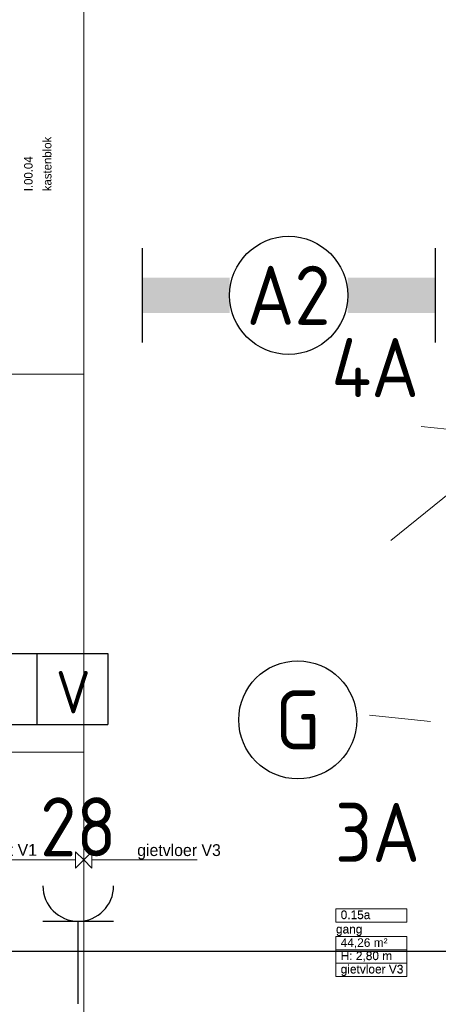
# Model space of a CAD drawing. Header units: millimetres. Extents: x -39149 to 267781, y -2340 to 58540.
# Tile 204 of 244: x 33940 to 35714, y 36789 to 40957. Entities that reach past the tile are written whole.
import ezdxf
from ezdxf.enums import TextEntityAlignment as Align

# ---------------------------------------------------------------- set-up
doc = ezdxf.new("R2010")
doc.units = ezdxf.units.MM
doc.header["$LTSCALE"] = 100
doc.header["$MEASUREMENT"] = 0
doc.linetypes.add('B0701', pattern=[46.823999, 31.199999, -15.624])
for name, color, linetype in [('82 Interieur', 7, 'Continuous'), ('EL6122--_L', 4, 'Continuous'), ('EL6131--_KG', 3, 'Continuous'), ('EL6222--_KRACHT_230', 3, 'Continuous'), ('EL6311--_LICHT_BINNEN', 3, 'Continuous'), ('EM6131--bestaand', 7, 'Continuous'), ('handhaven - AL$1A---_ALGEMEEN', 8, 'Continuous'), ('T Maatvoering 1_ 50', 7, 'Continuous'), ('Z Ruimteoppervlak', 7, 'Continuous'), ('Z Ruimteoppervlak Zone label', 7, 'Continuous'), ('Z Ruimteoppervlak Zone tekst', 7, 'Continuous')]:
    doc.layers.add(name, color=color, linetype=linetype)
doc.styles.add('BURO-018', font='isocp.shx', dxfattribs={"height": 180})
doc.styles.add('BURO-025', font='isocp.shx', dxfattribs={"height": 250})
doc.styles.add('GENERATED_STYLE_1', font='arial.ttf')
doc.styles.add('GENERATED_STYLE_2', font='swiss.ttf')
doc.styles.add('GENERATED_STYLE_3', font='swiss.ttf', dxfattribs={"width": 0.96})
doc.styles.get("Standard").update_dxf_attribs({"font": 'txt', "bigfont": 'BIGFONT.SHX'})

# ---------------------------------------------------------------- blocks, each defined once
blk = doc.blocks.new('gang_0.15a_29_7', base_point=(35430.6, 37052.5))
at = {"layer": 'Z Ruimteoppervlak Zone label', "color": 8, "linetype": 'Continuous', "lineweight": 0}
for p, q in [((35280.2, 37193.9), (35581, 37193.9)), ((35280.2, 37137.3), (35280.2, 37193.9)), ((35581, 37193.9), (35581, 37137.3)), ((35581, 37137.3), (35280.2, 37137.3)), ((35280.2, 37077), (35581, 37077)), ((35280.2, 37020.4), (35280.2, 37077)), ((35581, 37077), (35581, 37020.4)), ((35581, 37020.4), (35280.2, 37020.4)), ((35280.2, 37020.4), (35581, 37020.4)), ((35280.2, 36963.8), (35280.2, 37020.4)), ((35581, 37020.4), (35581, 36963.8)), ((35581, 36963.8), (35280.2, 36963.8)), ((35280.2, 36963.8), (35581, 36963.8)), ((35280.2, 36907.2), (35280.2, 36963.8)), ((35581, 36963.8), (35581, 36907.2)), ((35581, 36907.2), (35280.2, 36907.2))]:
    blk.add_line(p, q, dxfattribs=at)
at = {"linetype": 'Continuous', "lineweight": 0, "flags": 1}
for tag in ['ROOM_AREA', 'ROOM_PERIM', 'ROOM_WALLS_SURF', 'ROOM_DOORS_SURF', 'ROOM_WINDS_SURF', 'ROOM_BASELEV', 'ROOM_NET_AREA', 'ROOM_REDUCED_AREA', 'ROOM_CALC_AREA', 'ROOM_VOLUME']:
    blk.add_attdef(tag, text='', height=2000, dxfattribs=at).set_placement((35430.6, 36481), align=Align.BOTTOM_LEFT)
at = {"layer": 'Z Ruimteoppervlak Zone tekst', "color": 2, "lineweight": 0, "insert": (35300.2, 37068.7), "char_height": 36, "attachment_point": 1, "style": 'GENERATED_STYLE_1'}
blk.add_mtext('{44,26 m²}', dxfattribs=at)
at = {"layer": 'Z Ruimteoppervlak Zone tekst', "color": 2, "lineweight": 0}
for tag, style, p in [('ROOM_NUMBER', 'GENERATED_STYLE_1', (35300.2, 37139)), ('ROOM_NAME', 'GENERATED_STYLE_2', (35280.2, 37078.3)), ('ROOM_HEIGHT', 'GENERATED_STYLE_1', (35300.2, 36965.5)), ('BASEC', 'GENERATED_STYLE_1', (35300.2, 36908.9))]:
    blk.add_attdef(tag, text='', height=36, dxfattribs=dict(at, style=style)).set_placement(p, align=Align.BOTTOM_LEFT)
blk = doc.blocks.new('Slab_153_7', base_point=(33826.5, 39456.9))
at = {"layer": '82 Interieur', "color": 8, "linetype": 'Continuous', "lineweight": 0}
blk.add_lwpolyline([(33826.5, 39456.9), (33826.5, 41056.9), (34211.5, 41056.9), (34211.5, 39456.9)], close=True, dxfattribs=at)
blk = doc.blocks.new('Slab_155_7', base_point=(33826.5, 37856.9))
at = {"layer": '82 Interieur', "color": 8, "linetype": 'Continuous', "lineweight": 0}
blk.add_lwpolyline([(33826.5, 37856.9), (33826.5, 39456.9), (34211.5, 39456.9), (34211.5, 37856.9)], close=True, dxfattribs=at)
blk = doc.blocks.new('Line_1_7', base_point=(34692, 37400.3))
at = {"layer": '82 Interieur', "color": 8, "linetype": 'Continuous', "lineweight": 0}
for p, q in [((34211.5, 37400.3), (34246.5, 37435.3)), ((34246.5, 37435.3), (34246.5, 37365.3)), ((34211.5, 37400.3), (34246.5, 37365.3)), ((34692, 37400.3), (34246.5, 37400.3))]:
    blk.add_line(p, q, dxfattribs=at)
blk = doc.blocks.new('Line_2_7', base_point=(33810.1, 37400.3))
at = {"layer": '82 Interieur', "color": 8, "linetype": 'Continuous', "lineweight": 0}
for p, q in [((34211.5, 37400.3), (34176.5, 37435.3)), ((34176.5, 37365.3), (34176.5, 37435.3)), ((33810.1, 37400.3), (34176.5, 37400.3)), ((34211.5, 37400.3), (34176.5, 37365.3))]:
    blk.add_line(p, q, dxfattribs=at)
blk = doc.blocks.new('gang_0.15a_29_8', base_point=(35430.6, 37052.5))
at = {"layer": 'Z Ruimteoppervlak Zone label', "color": 8, "linetype": 'Continuous', "lineweight": 0}
for p, q in [((35280.2, 37193.9), (35581, 37193.9)), ((35280.2, 37137.3), (35280.2, 37193.9)), ((35581, 37193.9), (35581, 37137.3)), ((35581, 37137.3), (35280.2, 37137.3)), ((35280.2, 37077), (35581, 37077)), ((35280.2, 37020.4), (35280.2, 37077)), ((35581, 37077), (35581, 37020.4)), ((35581, 37020.4), (35280.2, 37020.4)), ((35280.2, 37020.4), (35581, 37020.4)), ((35280.2, 36963.8), (35280.2, 37020.4)), ((35581, 37020.4), (35581, 36963.8)), ((35581, 36963.8), (35280.2, 36963.8)), ((35280.2, 36963.8), (35581, 36963.8)), ((35280.2, 36907.2), (35280.2, 36963.8)), ((35581, 36963.8), (35581, 36907.2)), ((35581, 36907.2), (35280.2, 36907.2))]:
    blk.add_line(p, q, dxfattribs=at)
blk = doc.blocks.new('Line_1_8', base_point=(34692, 37400.3))
at = {"layer": '82 Interieur', "color": 8, "linetype": 'Continuous', "lineweight": 0}
for p, q in [((34211.5, 37400.3), (34246.5, 37435.3)), ((34246.5, 37435.3), (34246.5, 37365.3)), ((34211.5, 37400.3), (34246.5, 37365.3)), ((34692, 37400.3), (34246.5, 37400.3))]:
    blk.add_line(p, q, dxfattribs=at)
blk = doc.blocks.new('Line_2_8', base_point=(33810.1, 37400.3))
at = {"layer": '82 Interieur', "color": 8, "linetype": 'Continuous', "lineweight": 0}
for p, q in [((34211.5, 37400.3), (34176.5, 37435.3)), ((34176.5, 37365.3), (34176.5, 37435.3)), ((33810.1, 37400.3), (34176.5, 37400.3)), ((34211.5, 37400.3), (34176.5, 37365.3))]:
    blk.add_line(p, q, dxfattribs=at)
blk = doc.blocks.new('*U1868')
at = {"layer": 'handhaven - AL$1A---_ALGEMEEN', "color": 0, "linetype": 'Continuous'}
for p, q in [((-6.2, 2), (-6.2, -2)), ((6.2, 2), (6.2, -2))]:
    blk.add_line(p, q, dxfattribs=at)
blk.add_circle((0, 0), 2.5, dxfattribs=at)
for points in [[(-2.5, 0.75), (-6.2, 0.75), (-2.5, -0.75), (-6.2, -0.75)], [(2.5, 0.75), (6.2, 0.75), (2.5, -0.75), (6.2, -0.75)]]:
    blk.add_solid(points, dxfattribs=at)
at = {"layer": 'handhaven - AL$1A---_ALGEMEEN', "color": 0, "linetype": 'Continuous', "style": 'BURO-018'}
for tag, p in [('CIRCUIT', (0, 5)), ('PANEL', (0, 5)), ('SUBCIRCUIT', (4.5, 5)), ('LIGHTFIXTURECODE', (0, 0)), ('SWITCHCODE', (4.5, -3))]:
    blk.add_attdef(tag, text='', height=1.8, dxfattribs=at).set_placement(p, align=Align.MIDDLE)
blk = doc.blocks.new('16002EB')
at = {"layer": 'EM6131--bestaand'}
for p, q in [((0, 0), (0, -300)), ((0, 0), (1200, 0)), ((600, 0), (600, -300)), ((900, 0), (900, -300)), ((1200, 0), (1200, -300)), ((0, -300), (1200, -300))]:
    blk.add_line(p, q, dxfattribs=at)
at = {"color": 0, "linetype": 'Continuous', "style": 'BURO-018'}
for tag, p in [('E_TEXT1', (250, -163)), ('E_TEXT9', (750, -163)), ('E_TEXT10', (1250, -163))]:
    blk.add_attdef(tag, text='', height=180, dxfattribs=at).set_placement(p, align=Align.MIDDLE)
blk = doc.blocks.new('111304')
at = {"color": 0, "linetype": 'Continuous'}
for p, q in [((-1.5, 4.5), (1.5, 4.5)), ((0, 1), (0, 4.5))]:
    blk.add_line(p, q, dxfattribs=at)
blk.add_arc((0, 6), 1.5, 180, 0, dxfattribs=at)
at = {"color": 0, "linetype": 'Continuous', "style": 'BURO-018'}
for tag, p in [('PANEL', (0, 11.5)), ('CIRCUIT', (0, 8.5)), ('SUBCIRCUIT', (4.5, 8.5))]:
    blk.add_attdef(tag, text='', height=1.8, dxfattribs=at).set_placement(p, align=Align.MIDDLE)
at = {"color": 0, "linetype": 'Continuous', "style": 'BURO-018', "flags": 1}
for tag, p in [('POWERCODE', (13, 8.5)), ('ARTICLECODE', (0, 0))]:
    blk.add_attdef(tag, text='', height=1.8, dxfattribs=at).set_placement(p, align=Align.MIDDLE)
blk = doc.blocks.new('1115B3A')
at = {"layer": 'handhaven - AL$1A---_ALGEMEEN', "color": 0, "linetype": 'Continuous'}
blk.add_circle((0, 0), 2.5, dxfattribs=at)
at = {"layer": 'handhaven - AL$1A---_ALGEMEEN', "color": 0, "linetype": 'Continuous', "style": 'BURO-018'}
for tag, p in [('CIRCUIT', (0, 5)), ('PANEL', (0, 5)), ('SUBCIRCUIT', (4.5, 5)), ('LIGHTFIXTURECODE', (0, 0)), ('SWITCHCODE', (4.5, -1))]:
    blk.add_attdef(tag, text='', height=1.8, dxfattribs=at).set_placement(p, align=Align.MIDDLE)
blk = doc.blocks.new('P6122003')
at = {"linetype": 'Continuous'}
for points in [[(7.5, 12.99, 0, 1.5, 0), (5.25, 9.093, 1.5, 1.5, 0)], [(-7.5, -12.99, 0, 1.5, 0), (-5.25, -9.093, 1.5, 1.5, 0)]]:
    blk.add_lwpolyline(points, format="xyseb", dxfattribs=at)
at = {"linetype": 'Continuous', "const_width": 0.15}
for points in [[(0, 0), (6.794, 11.768)], [(-6.794, -11.768), (0, 0)]]:
    blk.add_lwpolyline(points, dxfattribs=at)
at = {"const_width": 0.75}
blk.add_lwpolyline([(-0.375, 0, 1), (0.375, 0, 1)], format="xyb", close=True, dxfattribs=at)

msp = doc.modelspace()

# ---------------------------------------------------------------- linework, layer by layer
at = {"layer": '82 Interieur', "color": 8, "linetype": 'Continuous', "lineweight": 0}
msp.add_line((34211.5, 42825), (34211.5, 36375), dxfattribs=at)
at = {"layer": 'EL6131--_KG'}
msp.add_line((39861.7, 37012.3), (32661.7, 37012.3), dxfattribs=at)
at = {"layer": 'T Maatvoering 1_ 50', "color": 8, "linetype": 'B0701', "lineweight": 0}
for p, q in [((36994.9, 39952.6), (35512.7, 38752.1)), ((36994.9, 39092.8), (35640.8, 39235)), ((35680.4, 37986), (35422.2, 38013.1))]:
    msp.add_line(p, q, dxfattribs=at)

# ---------------------------------------------------------------- block references
at = {"layer": '82 Interieur', "color": 30, "linetype": 'Continuous', "lineweight": 0}
for name, p in [('Slab_153_7', (33826.5, 39456.9)), ('Slab_155_7', (33826.5, 37856.9))]:
    msp.add_blockref(name, p, dxfattribs=at)
at = {"layer": '82 Interieur', "color": 251, "linetype": 'Continuous', "lineweight": 0}
for name, p in [('Line_2_7', (33810.1, 37400.3)), ('Line_2_8', (33810.1, 37400.3)), ('Line_1_7', (34692, 37400.3)), ('Line_1_8', (34692, 37400.3))]:
    msp.add_blockref(name, p, dxfattribs=at)
at = {"layer": 'EL6122--_L', "xscale": 100, "yscale": 100, "zscale": 100}
msp.add_blockref('P6122003', (35986.5, 36300.3), dxfattribs=at)
at = {"layer": 'EL6222--_KRACHT_230', "linetype": 'Continuous'}
ref = msp.add_blockref('111304', (34188.5, 36690.9), dxfattribs=dict(at, xscale=100, yscale=100, zscale=100))
ref.add_attrib('CIRCUIT', '28', dxfattribs={"layer": '0', "linetype": 'ByBlock', "height": 250, "style": 'BURO-025'}).set_placement((34188.5, 37540.9), align=Align.MIDDLE)
ref = msp.add_blockref('111304', (36312.2, 36272.2), dxfattribs=dict(at, xscale=100, yscale=100, zscale=100))
ref.add_attrib('ARTICLECODE', 'serv', dxfattribs={"layer": '0', "color": 3, "linetype": 'ByBlock', "height": 180, "style": 'BURO-018'}).set_placement((35901.4, 36560.1), align=Align.MIDDLE)
ref.add_attrib('CIRCUIT', '17', dxfattribs={"layer": '0', "color": 3, "linetype": 'ByBlock', "height": 180, "style": 'BURO-018'}).set_placement((36313.1, 36983.2), align=Align.MIDDLE)
at = {"layer": 'EL6311--_LICHT_BINNEN', "linetype": 'Continuous'}
ref = msp.add_blockref('*U1868', (35079.8, 39790.4), dxfattribs=dict(at, xscale=100, yscale=100, zscale=100))
ref.add_attrib('LIGHTFIXTURECODE', 'A2', dxfattribs={"layer": '0', "linetype": 'ByBlock', "height": 250, "style": 'BURO-025'}).set_placement((35079.8, 39790.4), align=Align.MIDDLE)
ref.add_attrib('CIRCUIT', '4A', dxfattribs={"layer": '0', "linetype": 'ByBlock', "height": 250, "style": 'BURO-025'}).set_placement((35446.2, 39484.9), align=Align.MIDDLE)
ref = msp.add_blockref('1115B3A', (35118.2, 37993.5), dxfattribs=dict(at, xscale=100, yscale=100, zscale=100))
ref.add_attrib('CIRCUIT', '3A', dxfattribs={"layer": '0', "linetype": 'ByBlock', "height": 250, "style": 'BURO-025'}).set_placement((35455.9, 37517.3), align=Align.MIDDLE)
ref.add_attrib('LIGHTFIXTURECODE', 'G', dxfattribs={"layer": '0', "linetype": 'ByBlock', "height": 250, "style": 'BURO-025'}).set_placement((35118.2, 37993.5), align=Align.MIDDLE)
at = {"layer": 'EM6131--bestaand'}
ref = msp.add_blockref('16002EB', (33113.2, 38273.8), dxfattribs=at)
ref.add_attrib('E_TEXT1', '200', dxfattribs={"layer": '0', "color": 0, "linetype": 'Continuous', "height": 180, "style": 'BURO-018'}).set_placement((33363.2, 38110.8), align=Align.MIDDLE)
ref.add_attrib('E_TEXT9', '2', dxfattribs={"layer": '0', "color": 0, "linetype": 'Continuous', "height": 180, "style": 'BURO-018'}).set_placement((33863.2, 38110.8), align=Align.MIDDLE)
ref.add_attrib('E_TEXT10', 'V', dxfattribs={"layer": '0', "color": 0, "linetype": 'Continuous', "height": 180, "style": 'BURO-018'}).set_placement((34167.2, 38110.8), align=Align.MIDDLE)
at = {"layer": 'Z Ruimteoppervlak', "color": 2, "linetype": 'Continuous', "lineweight": 0}
ref = msp.add_blockref('gang_0.15a_29_7', (35430.6, 37052.5), dxfattribs=at)
ref.add_attrib('ROOM_NAME', 'gang', dxfattribs={"layer": 'Z Ruimteoppervlak Zone tekst', "color": 2, "linetype": 'Continuous', "lineweight": 0, "height": 36, "style": 'GENERATED_STYLE_2'}).set_placement((35280.2, 37078.3), align=Align.BOTTOM_LEFT)
ref.add_attrib('ROOM_NUMBER', '0.15a', dxfattribs={"layer": 'Z Ruimteoppervlak Zone tekst', "color": 2, "linetype": 'Continuous', "lineweight": 0, "height": 36, "style": 'GENERATED_STYLE_1'}).set_placement((35300.2, 37139), align=Align.BOTTOM_LEFT)
ref.add_attrib('ROOM_HEIGHT', 'H: 2,80 m', dxfattribs={"layer": 'Z Ruimteoppervlak Zone tekst', "color": 2, "linetype": 'Continuous', "lineweight": 0, "height": 36, "style": 'GENERATED_STYLE_1'}).set_placement((35300.2, 36965.5), align=Align.BOTTOM_LEFT)
ref.add_attrib('BASEC', 'gietvloer V3', dxfattribs={"layer": 'Z Ruimteoppervlak Zone tekst', "color": 2, "linetype": 'Continuous', "lineweight": 0, "height": 36, "style": 'GENERATED_STYLE_1'}).set_placement((35300.2, 36908.9), align=Align.BOTTOM_LEFT)
ref = msp.add_blockref('gang_0.15a_29_8', (35430.6, 37052.5), dxfattribs=at)
ref.add_attrib('ROOM_NAME', 'gang', (35280.2, 37090.3), dxfattribs={"layer": 'Z Ruimteoppervlak Zone tekst', "color": 2, "linetype": 'Continuous', "lineweight": 0, "height": 36, "style": 'GENERATED_STYLE_2'})
ref.add_attrib('ROOM_NUMBER', '0.15a', (35300.2, 37150.9), dxfattribs={"layer": 'Z Ruimteoppervlak Zone tekst', "color": 2, "linetype": 'Continuous', "lineweight": 0, "height": 36, "style": 'GENERATED_STYLE_1'})
ref.add_attrib('ROOM_HEIGHT', 'H: 2,80 m', (35300.2, 36977.4), dxfattribs={"layer": 'Z Ruimteoppervlak Zone tekst', "color": 2, "linetype": 'Continuous', "lineweight": 0, "height": 36, "style": 'GENERATED_STYLE_1'})
ref.add_attrib('BASEC', 'gietvloer V3', (35300.2, 36920.8), dxfattribs={"layer": 'Z Ruimteoppervlak Zone tekst', "color": 2, "linetype": 'Continuous', "lineweight": 0, "height": 36, "style": 'GENERATED_STYLE_1'})

# ---------------------------------------------------------------- texts
at = {"layer": '82 Interieur', "color": 1, "linetype": 'Continuous', "lineweight": 0, "char_height": 36, "rotation": 90, "style": 'GENERATED_STYLE_3'}
for s, insert, attachment_point in [('{kastenblok}', (34039, 40231.1), 1), ('{I.00.04}', (33995.7, 40231.1), 7)]:
    msp.add_mtext(s, dxfattribs=dict(at, insert=insert, attachment_point=attachment_point))
at = {"layer": '82 Interieur', "color": 2, "linetype": 'Continuous', "lineweight": 0, "char_height": 50, "attachment_point": 7, "style": 'GENERATED_STYLE_3'}
for s, insert in [('{tapijt V1}', (33771.4, 37403)), ('{gietvloer V3}', (34438.3, 37402))]:
    msp.add_mtext(s, dxfattribs=dict(at, insert=insert))

doc.saveas('drawing.dxf')
